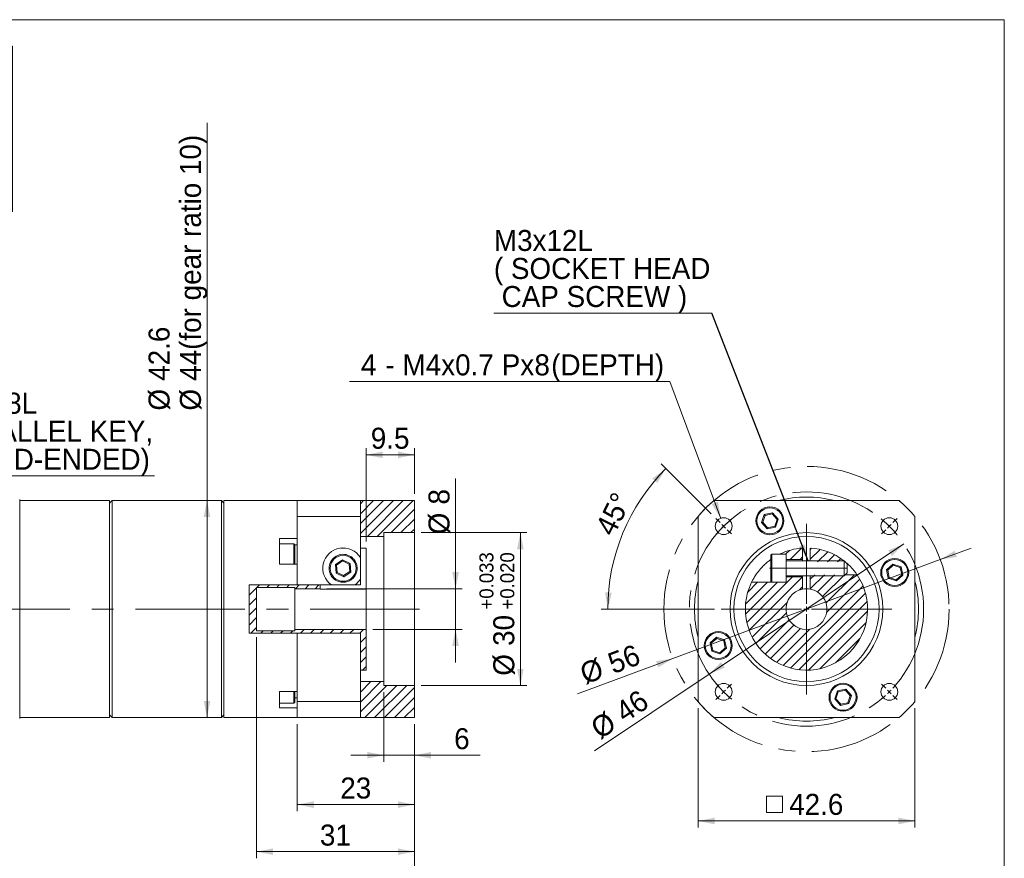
# Model space of a CAD drawing. Header units: millimetres. Extents: x 0 to 373, y 0 to 260.
# Tile 3 of 3: x 180 to 373, y 95 to 260. Entities that reach past the tile are written whole.
import ezdxf

# ---------------------------------------------------------------- set-up
doc = ezdxf.new("R2010")
doc.units = ezdxf.units.MM
doc.header["$LTSCALE"] = 1.3
doc.linetypes.add('CENTERX2', pattern=[20.32, 12.7, -2.54, 2.54, -2.54])
doc.styles.add('SLDTEXTSTYLE0', font='ARIAL.TTF', dxfattribs={"width": 0.948})
doc.styles.add('SLDTEXTSTYLE4', font='ARIAL.TTF', dxfattribs={"width": 0.948, "bigfont": 'bigfont'})
doc.styles.add('SLDTEXTSTYLE5', font='MINGLIU.TTC', dxfattribs={"bigfont": 'bigfont'})
doc.styles.get("Standard").update_dxf_attribs({"font": 'ARIAL.TTF'})
doc.dimstyles.new('SLDDIMSTYLE0', dxfattribs={"dimtxt": 4.006577, "dimasz": 3.25, "dimexe": 0, "dimexo": 0.0625, "dimgap": 1.001644, "dimtad": 1, "dimdec": 4, "dimrnd": 1e-09, "dimzin": 12, "dimdsep": 46, "dimtxsty": 'SLDTEXTSTYLE0', "dimsah": 1, "dimcen": 0.09, "dimadec": 0, "dimazin": 0, "dimtfac": 1, "dimtdec": 4, "dimtmove": 0, "dimatfit": 3, "dimfxl": 0, "dimtolj": 1, "dimtzin": 12, "dimarcsym": 0})
doc.dimstyles.new('SLDDIMSTYLE10', dxfattribs={"dimtxt": 4.006577, "dimasz": 3.25, "dimexe": 0, "dimexo": 0.0625, "dimgap": 1.001644, "dimtad": 1, "dimdec": 4, "dimrnd": 1e-09, "dimzin": 12, "dimdsep": 46, "dimtxsty": 'SLDTEXTSTYLE0', "dimsah": 1, "dimcen": 0.09, "dimadec": 0, "dimazin": 0, "dimtfac": 1, "dimtdec": 4, "dimtmove": 0, "dimatfit": 3, "dimfxl": 0, "dimtolj": 1, "dimtzin": 12, "dimarcsym": 0})
doc.dimstyles.new('SLDDIMSTYLE11', dxfattribs={"dimtxt": 4.006577, "dimasz": 3.25, "dimexe": 0, "dimexo": 0.0625, "dimgap": 1.001644, "dimtad": 0, "dimtih": 1, "dimtoh": 1, "dimdec": 0, "dimrnd": 1e-09, "dimzin": 12, "dimdsep": 46, "dimtxsty": 'SLDTEXTSTYLE0', "dimsah": 1, "dimcen": 0.09, "dimadec": 0, "dimazin": 0, "dimtfac": 1, "dimtdec": 4, "dimtofl": 0, "dimtmove": 0, "dimatfit": 3, "dimfxl": 0, "dimtolj": 1, "dimtzin": 12, "dimarcsym": 0})
doc.dimstyles.new('SLDDIMSTYLE2', dxfattribs={"dimtxt": 4.006577, "dimasz": 3.25, "dimexe": 0, "dimexo": 0.0625, "dimgap": 1.001644, "dimtad": 1, "dimdec": 4, "dimrnd": 1e-09, "dimzin": 12, "dimdsep": 46, "dimtxsty": 'SLDTEXTSTYLE0', "dimsah": 1, "dimcen": 0.09, "dimadec": 0, "dimazin": 0, "dimtfac": 1, "dimtdec": 4, "dimtofl": 0, "dimtmove": 0, "dimatfit": 3, "dimfxl": 0, "dimtolj": 1, "dimtzin": 12, "dimarcsym": 0})
doc.dimstyles.new('SLDDIMSTYLE3', dxfattribs={"dimtxt": 4.006577, "dimasz": 3.25, "dimexe": 0, "dimexo": 0.0625, "dimgap": 1.001644, "dimtad": 1, "dimdec": 4, "dimlfac": 1.3, "dimzin": 12, "dimdsep": 46, "dimtxsty": 'SLDTEXTSTYLE0', "dimsah": 1, "dimcen": 0.09, "dimadec": 4, "dimazin": 0, "dimtfac": 1, "dimtdec": 4, "dimtofl": 0, "dimtmove": 0, "dimatfit": 3, "dimfxl": 0, "dimtolj": 1, "dimtzin": 12, "dimarcsym": 0})
doc.dimstyles.new('SLDDIMSTYLE5', dxfattribs={"dimtxt": 4.006577, "dimasz": 3.25, "dimexe": 0, "dimexo": 0.0625, "dimgap": 1.001644, "dimtad": 1, "dimdec": 4, "dimrnd": 1e-09, "dimzin": 12, "dimdsep": 46, "dimtxsty": 'SLDTEXTSTYLE0', "dimsah": 1, "dimcen": 0.09, "dimadec": 0, "dimazin": 0, "dimtol": 1, "dimtp": 0.033, "dimtm": -0.02, "dimtfac": 1, "dimtdec": 3, "dimtofl": 0, "dimtmove": 0, "dimatfit": 3, "dimfxl": 0, "dimtolj": 1, "dimtzin": 0, "dimarcsym": 0})
doc.dimstyles.new('SLDDIMSTYLE7', dxfattribs={"dimtxt": 4.006577, "dimasz": 3.25, "dimexe": 0, "dimexo": 0.0625, "dimgap": 1.001644, "dimtad": 1, "dimdec": 4, "dimrnd": 1e-09, "dimzin": 12, "dimdsep": 46, "dimtxsty": 'SLDTEXTSTYLE0', "dimsah": 1, "dimcen": 0.09, "dimadec": 0, "dimazin": 0, "dimtfac": 1, "dimtdec": 4, "dimtofl": 0, "dimtmove": 0, "dimatfit": 3, "dimfxl": 0, "dimtolj": 1, "dimtzin": 12, "dimarcsym": 0})
doc.dimstyles.new('SLDDIMSTYLE9', dxfattribs={"dimtxt": 0, "dimasz": 3.25, "dimexe": 0, "dimexo": 0.0625, "dimgap": 0, "dimtad": 0, "dimtih": 1, "dimtoh": 1, "dimdec": 0, "dimrnd": 1e-09, "dimzin": 0, "dimdsep": 46, "dimtxsty": 'Standard', "dimsah": 1, "dimcen": 0.09, "dimadec": 0, "dimazin": 0, "dimtfac": 3.25, "dimtdec": 0, "dimtofl": 0, "dimtmove": 0, "dimatfit": 3, "dimfxl": 0, "dimtolj": 1, "dimtzin": 0, "dimarcsym": 0})

# ---------------------------------------------------------------- blocks, each defined once
blk = doc.blocks.new('SW_TABLEANNOTATION_0')
at = {"color": 0, "linetype": 'Continuous', "lineweight": 0}
for p, q in [((0, 0), (0, -32.5)), ((158.6, 0), (0, 0)), ((158.6, -32.5), (158.6, 0)), ((0, -10.4), (158.6, -10.4)), ((23.4, -10.4), (23.4, -32.5)), ((41.6, -10.4), (41.6, -32.5)), ((59.8, -10.4), (59.8, -32.5)), ((75.4, -10.4), (75.4, -32.5)), ((91, -10.4), (91, -32.5)), ((114.4, -10.4), (114.4, -32.5)), ((137.8, -10.4), (137.8, -32.5)), ((0, -22.1), (158.6, -22.1)), ((0, -32.5), (158.6, -32.5))]:
    blk.add_line(p, q, dxfattribs=at)
at = {"color": 0, "linetype": 'Continuous', "lineweight": 0, "attachment_point": 1}
for s, insert, char_height, style in [('COMPATIBLE MOTOR DIMENSIONS', (32.37, -3.15), 4.1275, 'SLDTEXTSTYLE0'), ('A', (9.87, -14.2), 4.13, 'SLDTEXTSTYLE0'), ('B', (30.67, -14.2), 4.13, 'SLDTEXTSTYLE0'), ('C', (48.71, -14.2), 4.13, 'SLDTEXTSTYLE0'), ('D', (65.61, -14.2), 4.13, 'SLDTEXTSTYLE0'), ('E', (81.37, -14.2), 4.13, 'SLDTEXTSTYLE0'), ('F', (101.02, -14.2), 4.13, 'SLDTEXTSTYLE0'), ('H', (124.11, -14.2), 4.13, 'SLDTEXTSTYLE0'), ('L', (146.67, -14.2), 4.13, 'SLDTEXTSTYLE0'), ('\\M+181858', (7.42, -25.25), 4.128, 'SLDTEXTSTYLE4'), ('\\M+1818530', (44.89, -25.25), 4.128, 'SLDTEXTSTYLE4'), ('\\M+181855', (63.32, -25.25), 4.128, 'SLDTEXTSTYLE4'), ('\\M+18186', (138.72, -25.41), 4.128, 'SLDTEXTSTYLE5'), ('30', (29.44, -25.25), 4.128, 'SLDTEXTSTYLE0'), ('46', (80.14, -25.25), 4.128, 'SLDTEXTSTYLE0'), ('4.1~5.0', (93.45, -25.25), 4.128, 'SLDTEXTSTYLE0'), ('35~50', (118.38, -25.25), 4.128, 'SLDTEXTSTYLE0'), ('C-7.5', (144.23, -25.32), 4.128, 'SLDTEXTSTYLE0')]:
    blk.add_mtext(s, dxfattribs=dict(at, insert=insert, char_height=char_height, style=style))
blk = doc.blocks.new('*D18')
at = {"color": 7, "linetype": 'Continuous', "lineweight": 0}
for p, q in [((258.57, 159.28), (279.37, 159.28)), ((278.07, 159.28), (278.07, 129.28)), ((258.57, 129.28), (279.37, 129.28))]:
    blk.add_line(p, q, dxfattribs=at)
for points in [[(278.07, 159.28), (277.42, 156.03), (278.72, 156.03)], [(278.07, 129.28), (278.72, 132.53), (277.42, 132.53)]]:
    blk.add_solid(points, dxfattribs=at)
at = {"color": 7, "linetype": 'Continuous', "lineweight": 0, "attachment_point": 1, "rotation": 90, "style": 'SLDTEXTSTYLE0'}
for s, insert, char_height in [('0.033', (270.03, 146.31), 2.752), ('0.020', (274.13, 146.31), 2.752), ('+', (270.03, 144.17), 2.75), ('+', (274.13, 144.17), 2.75), ('30', (272.75, 137.04), 4.128), ('%%c', (272.75, 131.19), 4.128)]:
    blk.add_mtext(s, dxfattribs=dict(at, insert=insert, char_height=char_height))
blk = doc.blocks.new('*D26')
at = {"color": 7, "linetype": 'Continuous', "lineweight": 0}
for p, q in [((226.27, 138.73), (226.27, 95.34)), ((257.27, 121.68), (257.27, 95.34)), ((226.27, 96.64), (257.27, 96.64))]:
    blk.add_line(p, q, dxfattribs=at)
for points in [[(226.27, 96.64), (229.52, 95.99), (229.52, 97.29)], [(257.27, 96.64), (254.02, 97.29), (254.02, 95.99)]]:
    blk.add_solid(points, dxfattribs=at)
at = {"color": 7, "linetype": 'Continuous', "lineweight": 0, "insert": (238.71, 101.96), "char_height": 4.128, "attachment_point": 1, "style": 'SLDTEXTSTYLE0'}
blk.add_mtext('31', dxfattribs=at)
blk = doc.blocks.new('*D29')
at = {"color": 7, "linetype": 'Continuous', "lineweight": 0}
for p, q in [((265.35, 148.28), (265.35, 169.92)), ((240.07, 148.28), (266.65, 148.28)), ((265.35, 148.28), (265.35, 140.28)), ((249.07, 140.28), (266.65, 140.28)), ((265.35, 140.28), (265.35, 133.78))]:
    blk.add_line(p, q, dxfattribs=at)
for points in [[(265.35, 148.28), (266, 151.53), (264.7, 151.53)], [(265.35, 140.28), (264.7, 137.03), (266, 137.03)]]:
    blk.add_solid(points, dxfattribs=at)
at = {"color": 7, "linetype": 'Continuous', "lineweight": 0, "attachment_point": 1, "rotation": 90, "style": 'SLDTEXTSTYLE0'}
for s, insert, char_height in [('8', (260.03, 164.8), 4.13), ('%%c', (260.03, 158.95), 4.128)]:
    blk.add_mtext(s, dxfattribs=dict(at, insert=insert, char_height=char_height))
blk = doc.blocks.new('*D30')
at = {"color": 7, "linetype": 'Continuous', "lineweight": 0}
for p, q in [((247.77, 157.55), (247.77, 175.86)), ((257.27, 174.56), (247.77, 174.56)), ((257.27, 166.88), (257.27, 175.86))]:
    blk.add_line(p, q, dxfattribs=at)
for points in [[(247.77, 174.56), (251.02, 173.91), (251.02, 175.21)], [(257.27, 174.56), (254.02, 175.21), (254.02, 173.91)]]:
    blk.add_solid(points, dxfattribs=at)
at = {"color": 7, "linetype": 'Continuous', "lineweight": 0, "insert": (248.7, 179.88), "char_height": 4.128, "attachment_point": 1, "style": 'SLDTEXTSTYLE0'}
blk.add_mtext('9.5', dxfattribs=at)
blk = doc.blocks.new('*D31')
at = {"color": 7, "linetype": 'Continuous', "lineweight": 0}
for p, q in [((251.27, 127.98), (251.27, 114.27)), ((257.27, 121.68), (257.27, 114.27)), ((251.27, 115.57), (244.77, 115.57)), ((257.27, 115.57), (251.27, 115.57)), ((257.27, 115.57), (270.19, 115.57))]:
    blk.add_line(p, q, dxfattribs=at)
for points in [[(251.27, 115.57), (248.02, 116.22), (248.02, 114.92)], [(257.27, 115.57), (260.52, 114.92), (260.52, 116.22)]]:
    blk.add_solid(points, dxfattribs=at)
at = {"color": 7, "linetype": 'Continuous', "lineweight": 0, "insert": (265.07, 120.89), "char_height": 4.13, "attachment_point": 1, "style": 'SLDTEXTSTYLE0'}
blk.add_mtext('6', dxfattribs=at)
blk = doc.blocks.new('*D32')
at = {"color": 7, "linetype": 'Continuous', "lineweight": 0}
for p, q in [((234.27, 121.68), (234.27, 104.58)), ((257.27, 121.68), (257.27, 104.58)), ((257.27, 105.88), (234.27, 105.88))]:
    blk.add_line(p, q, dxfattribs=at)
for points in [[(234.27, 105.88), (237.52, 105.23), (237.52, 106.53)], [(257.27, 105.88), (254.02, 106.53), (254.02, 105.23)]]:
    blk.add_solid(points, dxfattribs=at)
at = {"color": 7, "linetype": 'Continuous', "lineweight": 0, "insert": (242.71, 111.2), "char_height": 4.128, "attachment_point": 1, "style": 'SLDTEXTSTYLE0'}
blk.add_mtext('23', dxfattribs=at)
blk = doc.blocks.new('*D33')
at = {"color": 7, "linetype": 'Continuous', "lineweight": 0}
for p, q in [((143.02, 137.98), (143.02, 85.33)), ((257.27, 121.68), (257.27, 85.33)), ((257.27, 86.63), (143.02, 86.63))]:
    blk.add_line(p, q, dxfattribs=at)
for points in [[(143.02, 86.63), (146.27, 85.98), (146.27, 87.28)], [(257.27, 86.63), (254.02, 87.28), (254.02, 85.98)]]:
    blk.add_solid(points, dxfattribs=at)
at = {"color": 7, "linetype": 'Continuous', "lineweight": 0, "insert": (191.75, 91.95), "char_height": 4.128, "attachment_point": 1, "style": 'SLDTEXTSTYLE0'}
blk.add_mtext('114.25', dxfattribs=at)
blk = doc.blocks.new('*D34')
at = {"color": 7, "linetype": 'Continuous', "lineweight": 0}
for q in [(216.54, 239.77), (216.54, 122.98)]:
    blk.add_line((216.54, 165.58), q, dxfattribs=at)
for points in [[(216.54, 165.58), (215.89, 162.33), (217.19, 162.33)], [(216.54, 122.98), (217.19, 126.23), (215.89, 126.23)]]:
    blk.add_solid(points, dxfattribs=at)
at = {"color": 7, "linetype": 'Continuous', "lineweight": 0, "attachment_point": 1, "rotation": 90, "style": 'SLDTEXTSTYLE0'}
for s, insert, char_height in [('44(for gear ratio 10)', (211.22, 189.09), 4.1275), ('42.6', (205.06, 189.09), 4.128), ('%%c', (205.06, 183.25), 4.128), ('%%c', (211.22, 183.25), 4.128)]:
    blk.add_mtext(s, dxfattribs=dict(at, insert=insert, char_height=char_height))
blk = doc.blocks.new('SW_NOTE_2')
at = {"color": 0, "linetype": 'Continuous', "lineweight": 0}
for p, q in [((0, 0), (43.72, 0)), ((43.72, 0), (0, 0)), ((0, 0), (43.72, 0)), ((43.72, 0), (0, 0)), ((0, 0), (43.72, 0)), ((43.72, 0), (0, 0))]:
    blk.add_line(p, q, dxfattribs=at)
at = {"color": 0, "linetype": 'Continuous', "lineweight": 0, "attachment_point": 1, "style": 'SLDTEXTSTYLE0'}
for s, insert, char_height in [('3x3x18L', (0, 16.33), 4.128), ('(PARALLEL KEY,', (0, 10.83), 4.1275), ('ROUND-ENDED)', (0, 5.32), 4.1275)]:
    blk.add_mtext(s, dxfattribs=dict(at, insert=insert, char_height=char_height))
blk = doc.blocks.new('*D36')
at = {"color": 7, "linetype": 'Continuous', "lineweight": 0}
for p, q in [((360.52, 153.99), (366.61, 156.25)), ((307.99, 134.56), (360.52, 153.99)), ((307.99, 134.56), (289.26, 127.63))]:
    blk.add_line(p, q, dxfattribs=at)
for points in [[(360.52, 153.99), (363.79, 154.51), (363.34, 155.73)], [(307.99, 134.56), (304.72, 134.04), (305.17, 132.82)]]:
    blk.add_solid(points, dxfattribs=at)
at = {"color": 7, "linetype": 'Continuous', "lineweight": 0, "char_height": 4.128, "attachment_point": 1, "rotation": 20.3032, "style": 'SLDTEXTSTYLE0'}
for s, insert in [('56', (294.84, 135.36)), ('%%c', (289.36, 133.33))]:
    blk.add_mtext(s, dxfattribs=dict(at, insert=insert))
blk = doc.blocks.new('*D37')
at = {"color": 7, "linetype": 'Continuous', "lineweight": 0}
for q in [(353.37, 157.06), (292.66, 116.46)]:
    blk.add_line((315.14, 131.49), q, dxfattribs=at)
for points in [[(353.37, 157.06), (350.31, 155.8), (351.03, 154.72)], [(315.14, 131.49), (318.2, 132.76), (317.48, 133.84)]]:
    blk.add_solid(points, dxfattribs=at)
at = {"color": 7, "linetype": 'Continuous', "lineweight": 0, "char_height": 4.128, "attachment_point": 1, "rotation": 33.7758, "style": 'SLDTEXTSTYLE0'}
for s, insert in [('46', (296.28, 125.27)), ('%%c', (291.43, 122.02))]:
    blk.add_mtext(s, dxfattribs=dict(at, insert=insert))
blk = doc.blocks.new('SW_SYMBOL_MOD_BOX')
at = {"color": 0, "linetype": 'Continuous', "lineweight": 0}
for p, q in [((260, 260), (260, 1040)), ((260, 1040), (1040, 1040)), ((1040, 1040), (1040, 260)), ((260, 260), (1040, 260))]:
    blk.add_line(p, q, dxfattribs=at)
blk = doc.blocks.new('*D38')
at = {"color": 7, "linetype": 'Continuous', "lineweight": 0}
for p, q in [((312.96, 124.8), (312.96, 101.37)), ((355.56, 124.8), (355.56, 101.37)), ((312.96, 102.67), (355.56, 102.67))]:
    blk.add_line(p, q, dxfattribs=at)
for points in [[(312.96, 102.67), (316.21, 102.02), (316.21, 103.32)], [(355.56, 102.67), (352.31, 103.32), (352.31, 102.02)]]:
    blk.add_solid(points, dxfattribs=at)
at = {"color": 7, "linetype": 'Continuous', "lineweight": 0, "xscale": 0.004092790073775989, "yscale": 0.004092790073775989, "zscale": 0.004092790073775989}
blk.add_blockref('SW_SYMBOL_MOD_BOX', (325.32, 103.27), dxfattribs=at)
at = {"color": 7, "linetype": 'Continuous', "lineweight": 0, "insert": (330.86, 107.99), "char_height": 4.128, "attachment_point": 1, "style": 'SLDTEXTSTYLE0'}
blk.add_mtext('42.6', dxfattribs=at)
blk = doc.blocks.new('*D40')
at = {"color": 7, "linetype": 'Continuous', "lineweight": 0}
for p, q in [((315.55, 162.98), (305.74, 172.79)), ((316.19, 144.28), (293.94, 144.28))]:
    blk.add_line(p, q, dxfattribs=at)
blk.add_arc((334.26, 144.28), 39.02, 135, 180, dxfattribs=at)
for points in [[(306.66, 171.87), (303.99, 169.92), (304.94, 169.04)], [(295.24, 144.28), (296.02, 147.5), (294.72, 147.55)]]:
    blk.add_solid(points, dxfattribs=at)
at = {"color": 7, "linetype": 'Continuous', "lineweight": 0, "insert": (292.65, 160.15), "char_height": 4.128, "attachment_point": 1, "rotation": 63.7653, "style": 'SLDTEXTSTYLE0'}
blk.add_mtext('45°', dxfattribs=at)
blk = doc.blocks.new('*D41')
at = {"color": 7, "linetype": 'Continuous', "lineweight": 0}
for p, q in [((307.42, 188.97), (244.54, 188.97)), ((317.42, 162.09), (307.42, 188.97))]:
    blk.add_line(p, q, dxfattribs=at)
blk.add_solid([(317.42, 162.09), (316.89, 165.36), (315.67, 164.91)], dxfattribs=at)
at = {"color": 7, "linetype": 'Continuous', "lineweight": 0, "attachment_point": 1, "style": 'SLDTEXTSTYLE0'}
for s, insert, char_height in [('4', (246.75, 194.29), 4.13), ('M4x0.7', (254.93, 194.29), 4.128), ('Px', (274.41, 194.29), 4.128), ('8', (280.83, 194.29), 4.13), ('(DEPTH)', (284.13, 194.29), 4.128), (' - ', (250.05, 194.29), 4.128)]:
    blk.add_mtext(s, dxfattribs=dict(at, insert=insert, char_height=char_height))
blk = doc.blocks.new('SW_NOTE_3')
at = {"color": 0, "linetype": 'Continuous', "lineweight": 0}
for p, q in [((-42.8, 0), (0, 0)), ((0, 0), (-42.8, 0)), ((-42.8, 0), (0, 0)), ((0, 0), (-42.8, 0)), ((-42.8, 0), (0, 0)), ((0, 0), (-42.8, 0))]:
    blk.add_line(p, q, dxfattribs=at)
at = {"color": 0, "linetype": 'Continuous', "lineweight": 0, "attachment_point": 1, "style": 'SLDTEXTSTYLE0'}
for s, insert, char_height in [('M3x12L', (-42.8, 16.33), 4.128), ('( SOCKET HEAD', (-42.8, 10.83), 4.1275), (' CAP SCREW )', (-42.8, 5.32), 4.1275)]:
    blk.add_mtext(s, dxfattribs=dict(at, insert=insert, char_height=char_height))
blk = doc.blocks.new('SW_CENTERMARKSYMBOL_2')
at = {"color": 0, "linetype": 'Continuous', "lineweight": 0}
for p, q in [((-0.71, 0.71), (-1.52, 1.52)), ((0, 0), (-0.35, 0.35)), ((0, 0), (0.35, -0.35)), ((16.26, -15.26), (16.26, 0.5)), ((32.53, 0), (32.17, -0.35)), ((32.53, 0), (32.88, 0.35)), ((33.23, 0.71), (34.05, 1.52)), ((0.71, -0.71), (1.52, -1.52)), ((31.82, -0.71), (31.01, -1.52)), ((15.26, -16.26), (-0.5, -16.26)), ((16.26, -16.26), (15.76, -16.26)), ((16.26, -16.26), (16.26, -15.76)), ((16.26, -16.26), (16.26, -16.76)), ((16.26, -16.26), (16.76, -16.26)), ((16.26, -17.26), (16.26, -33.03)), ((17.26, -16.26), (33.03, -16.26)), ((0, -32.53), (-0.35, -32.88)), ((0, -32.53), (0.35, -32.17)), ((0.71, -31.82), (1.52, -31.01)), ((31.82, -31.82), (31.01, -31.01)), ((32.53, -32.53), (32.17, -32.17)), ((32.53, -32.53), (32.88, -32.88)), ((-0.71, -33.23), (-1.52, -34.05)), ((33.23, -33.23), (34.05, -34.05))]:
    blk.add_line(p, q, dxfattribs=at)
for start, end in [(133.7544, 135), (129.6441, 132.5089), (47.4911, 50.3559), (45, 46.2456), (43.7544, 45), (137.4911, 140.3559), (135, 136.2456), (39.6441, 42.5089), (219.6441, 222.5089), (223.7544, 225), (225, 226.2456), (313.7544, 315), (315, 316.2456), (317.4911, 320.3559), (227.4911, 230.3559), (309.6441, 312.5089)]:
    blk.add_arc((16.26, -16.26), 23, start, end, dxfattribs=at)
blk = doc.blocks.new('SW_CENTERMARKSYMBOL_3')
at = {"color": 0, "linetype": 'Continuous', "lineweight": 0}
for p, q in [((0, 1), (0, 15.5)), ((-1, 0), (-15.5, 0)), ((0, 0), (-0.5, 0)), ((0, 0), (0, 0.5)), ((0, 0), (0, -0.5)), ((0, 0), (0.5, 0)), ((1, 0), (15.5, 0)), ((0, -1), (0, -15.5))]:
    blk.add_line(p, q, dxfattribs=at)

msp = doc.modelspace()

# ---------------------------------------------------------------- hatches: boundary and pattern name
at = {"linetype": 'Continuous', "lineweight": 0}
h = msp.add_hatch(dxfattribs=at)
h.set_pattern_fill('ANSI31', scale=0.433333, style=0)
h.paths.add_polyline_path([(257.267156, 165.576866), (246.6608, 165.576866), (246.6608, 158.526866), (251.267156, 158.526866), (251.267156, 159.276866), (257.267156, 159.276866)], flags=0)
h = msp.add_hatch(dxfattribs=at)
h.set_pattern_fill('ANSI31', scale=0.433333, style=0)
edge = h.paths.add_edge_path(flags=0)
edge.add_arc((334.255065, 144.276866), 12, 93.5833217, 116.38432975)
edge.add_line((328.922383, 155.026866), (330.255065, 155.026866))
edge.add_line((330.255065, 155.026866), (330.255065, 153.976866))
edge.add_line((330.255065, 153.976866), (333.505065, 153.976866))
edge.add_line((333.505065, 153.976866), (333.505065, 156.253405))
h = msp.add_hatch(dxfattribs=at)
h.set_pattern_fill('ANSI31', scale=0.433333, style=0)
edge = h.paths.add_edge_path(flags=0)
edge.add_arc((334.255065, 144.276866), 12, 50.42878054, 86.4166783)
edge.add_line((335.005065, 156.253405), (335.005065, 153.526866))
edge.add_line((335.005065, 153.526866), (341.899508, 153.526866))
h = msp.add_hatch(dxfattribs=at)
h.set_pattern_fill('ANSI31', scale=0.433333, style=0)
edge = h.paths.add_edge_path(flags=0)
edge.add_arc((334.255065, 144.276866), 12, 154.05552023, 394.22886633)
edge.add_line((344.176633, 151.026866), (335.005065, 151.026866))
edge.add_line((335.005065, 151.026866), (335.005065, 148.205924))
edge.add_arc((334.255065, 144.276866), 4, -259.19307713, 79.19307713, ccw=False)
edge.add_line((333.505065, 148.205924), (333.505065, 150.576866))
edge.add_line((333.505065, 150.576866), (330.255065, 150.576866))
edge.add_line((330.255065, 150.576866), (330.255065, 149.526866))
edge.add_line((330.255065, 149.526866), (323.464444, 149.526866))
h = msp.add_hatch(dxfattribs=at)
h.set_pattern_fill('ANSI31', scale=0.433333, style=0)
h.paths.add_polyline_path([(246.6608, 132.276866), (247.767156, 132.276866), (247.767156, 140.276866), (233.767156, 140.276866), (233.767156, 140.026866), (226.267156, 140.026866), (226.267156, 148.526866), (233.767156, 148.526866), (233.767156, 148.276866), (238.767156, 148.276866), (238.767156, 149.005983), (224.803694, 149.005983), (224.803694, 139.547749), (246.6608, 139.547749)], flags=0)
h = msp.add_hatch(dxfattribs=at)
h.set_pattern_fill('ANSI31', scale=0.433333, style=0)
h.paths.add_polyline_path([(246.6608, 122.976866), (257.267156, 122.976866), (257.267156, 129.276866), (251.267156, 129.276866), (251.267156, 130.026866), (246.6608, 130.026866)], flags=0)

# ---------------------------------------------------------------- linework, layer by layer
at = {"color": 7, "linetype": 'Continuous', "lineweight": 0}
for p, q in [((13, 260), (373.1, 260)), ((373.1, 260), (373.1, 13))]:
    msp.add_line(p, q, dxfattribs=at)
at = {"color": 7, "linetype": 'Continuous', "lineweight": 15}
for p, q in [((179.758899, 122.776866), (179.758899, 165.776866)), ((197.417156, 165.576866), (179.758899, 165.576866)), ((197.917157, 165.576866), (197.417156, 165.076865)), ((197.417156, 122.976866), (197.417156, 165.576866)), ((219.367155, 165.576866), (197.917157, 165.576866)), ((197.917157, 165.576866), (197.917157, 122.976866)), ((219.867156, 165.076865), (219.367155, 165.576866)), ((219.367155, 122.976866), (219.367155, 165.576866)), ((234.267157, 165.576866), (219.867156, 165.576866)), ((219.867156, 165.576866), (219.867156, 144.276866)), ((234.267157, 162.451299), (234.267157, 165.576866)), ((246.660799, 165.576866), (234.267157, 165.576866)), ((246.660799, 165.576866), (246.660799, 162.451299)), ((257.267155, 165.576866), (246.660799, 165.576866)), ((257.267155, 159.276865), (257.267155, 165.576866)), ((316.080633, 165.576866), (352.429496, 165.576866)), ((234.267157, 162.451299), (246.660799, 162.451299)), ((234.267157, 149.005983), (234.267157, 162.451299)), ((246.660799, 154.394218), (246.660799, 162.451299)), ((312.955065, 126.102433), (312.955065, 162.451299)), ((325.439897, 161.261654), (325.967148, 162.850786)), ((326.120611, 162.67821), (325.666084, 161.308268)), ((325.967148, 162.850786), (327.607002, 163.188739)), ((325.967148, 162.850786), (326.120611, 162.67821)), ((327.534278, 162.969548), (326.120611, 162.67821)), ((327.534278, 162.969548), (327.607002, 163.188739)), ((328.493418, 161.890946), (327.534278, 162.969548)), ((327.607002, 163.188739), (328.719605, 161.937559)), ((355.555067, 162.451299), (355.555067, 126.102433)), ((325.439897, 161.261654), (325.666084, 161.308268)), ((326.552499, 160.010476), (325.439897, 161.261654)), ((325.666084, 161.308268), (326.625224, 160.229666)), ((326.625224, 160.229666), (328.038891, 160.521004)), ((328.038891, 160.521004), (328.493418, 161.890946)), ((328.038891, 160.521004), (328.192353, 160.348428)), ((328.719605, 161.937559), (328.192353, 160.348428)), ((328.493418, 161.890946), (328.719605, 161.937559)), ((257.267155, 159.276865), (251.267158, 159.276865)), ((251.267158, 159.276865), (251.267158, 158.526866)), ((257.267155, 159.276865), (257.267155, 129.276866)), ((328.192353, 160.348428), (326.552499, 160.010476)), ((326.552499, 160.010476), (326.625224, 160.229666)), ((230.767158, 158.137439), (234.267157, 158.137439)), ((230.767158, 156.631341), (230.767158, 158.137439)), ((233.567157, 157.101233), (230.767158, 157.101233)), ((230.767158, 156.631341), (230.767158, 154.780977)), ((233.767156, 156.901233), (233.567157, 157.101233)), ((233.567157, 154.707384), (233.567157, 157.101233)), ((233.767156, 156.901233), (233.767156, 154.681482)), ((251.267158, 158.526866), (246.660799, 158.526866)), ((251.267158, 158.526866), (251.267158, 130.026866)), ((230.767158, 153.07709), (230.767158, 154.780977)), ((233.567157, 153.07709), (233.567157, 154.707384)), ((233.767156, 154.681482), (233.767156, 153.07709)), ((243.699745, 156.253405), (242.834569, 156.253405)), ((246.660799, 156.253405), (247.767155, 156.253405)), ((247.767155, 148.205924), (247.767155, 156.253405)), ((327.455065, 155.026866), (327.255066, 154.826866)), ((327.255066, 149.726866), (327.255066, 154.826866)), ((330.255065, 155.026866), (327.455065, 155.026866)), ((327.455065, 155.026866), (327.455065, 149.526866)), ((330.255065, 155.026866), (328.922384, 155.026866)), ((330.255065, 149.526866), (330.255065, 155.026866)), ((333.505064, 153.976866), (333.505064, 156.253405)), ((335.005066, 156.253405), (335.005066, 153.776865)), ((234.267157, 153.07709), (230.767158, 153.07709)), ((241.760255, 153.006644), (243.145712, 153.946771)), ((241.881699, 151.336738), (241.760255, 153.006644)), ((241.968103, 152.905985), (241.760255, 153.006644)), ((243.162461, 153.716439), (241.968103, 152.905985)), ((241.968103, 152.905985), (242.072795, 151.466411)), ((243.145712, 153.946771), (244.652615, 153.216993)), ((243.162461, 153.716439), (243.145712, 153.946771)), ((244.461515, 153.087321), (243.162461, 153.716439)), ((244.461515, 153.087321), (244.652615, 153.216993)), ((244.56621, 151.647747), (244.461515, 153.087321)), ((244.652615, 153.216993), (244.774059, 151.547088)), ((246.660799, 150.159514), (246.660799, 154.394218)), ((330.255065, 153.976866), (333.505064, 153.976866)), ((341.655065, 153.776865), (330.255065, 153.776865)), ((333.505064, 153.776865), (333.505064, 153.976866)), ((342.255065, 153.176866), (341.655065, 153.776865)), ((341.655065, 151.623066), (341.655065, 153.776865)), ((342.255065, 153.176866), (342.255065, 151.884586)), ((349.988675, 151.979431), (351.239855, 153.092034)), ((351.286469, 152.865848), (350.207867, 151.906707)), ((351.239855, 153.092034), (352.828985, 152.564783)), ((351.239855, 153.092034), (351.286469, 152.865848)), ((352.656407, 152.41132), (351.286469, 152.865848)), ((241.881699, 151.336738), (242.072795, 151.466411)), ((243.388601, 150.60696), (241.881699, 151.336738)), ((242.072795, 151.466411), (243.371849, 150.837292)), ((243.371849, 150.837292), (244.56621, 151.647747)), ((243.388601, 150.60696), (243.371849, 150.837292)), ((244.774059, 151.547088), (243.388601, 150.60696)), ((244.774059, 151.547088), (244.56621, 151.647747)), ((341.655065, 150.776866), (341.655065, 151.623066)), ((341.655065, 150.776866), (342.255065, 151.376866)), ((344.176633, 151.026865), (341.905065, 151.026865)), ((342.255065, 151.884586), (342.255065, 151.376866)), ((350.32663, 150.339577), (349.988675, 151.979431)), ((349.988675, 151.979431), (350.207867, 151.906707)), ((350.207867, 151.906707), (350.499204, 150.49304)), ((351.869146, 150.038513), (352.947747, 150.997653)), ((353.16694, 150.924928), (351.91576, 149.812326)), ((352.828985, 152.564783), (352.656407, 152.41132)), ((352.947747, 150.997653), (352.656407, 152.41132)), ((352.828985, 152.564783), (353.16694, 150.924928)), ((352.947747, 150.997653), (353.16694, 150.924928)), ((224.803694, 149.005983), (234.267157, 149.005983)), ((224.803694, 139.547748), (224.803694, 149.005983)), ((234.267157, 149.005983), (240.964696, 149.005983)), ((238.767155, 149.005983), (238.767155, 148.276866)), ((240.964696, 149.005983), (245.569617, 149.005983)), ((245.569617, 149.005983), (246.660799, 149.005983)), ((246.660799, 149.005983), (246.660799, 150.159514)), ((323.464444, 149.526866), (330.255065, 149.526866)), ((327.255066, 149.726866), (327.455065, 149.526866)), ((327.455065, 149.526866), (330.255065, 149.526866)), ((330.255065, 150.776866), (341.655065, 150.776866)), ((333.505064, 150.576866), (330.255065, 150.576866)), ((333.505064, 150.576866), (333.505064, 150.776866)), ((333.505064, 148.205924), (333.505064, 150.576866)), ((335.005066, 150.776866), (335.005066, 148.205924)), ((350.499204, 150.49304), (350.32663, 150.339577)), ((351.91576, 149.812326), (350.32663, 150.339577)), ((350.499204, 150.49304), (351.869146, 150.038513)), ((351.869146, 150.038513), (351.91576, 149.812326)), ((226.267156, 148.526866), (233.767156, 148.526866)), ((226.267156, 140.026866), (226.267156, 148.526866)), ((233.767156, 148.526866), (233.767156, 148.276866)), ((233.767156, 148.276866), (238.767155, 148.276866)), ((233.767156, 140.276866), (233.767156, 148.276866)), ((238.767155, 148.276866), (238.767155, 148.205924)), ((247.767155, 148.205924), (238.767155, 148.205924)), ((247.767155, 140.276866), (247.767155, 148.205924)), ((219.867156, 144.276866), (219.867156, 122.976866)), ((234.267157, 139.547748), (224.803694, 139.547748)), ((233.767156, 140.026866), (226.267156, 140.026866)), ((233.767156, 140.276866), (233.767156, 140.026866)), ((247.767155, 140.276866), (233.767156, 140.276866)), ((234.267157, 126.102433), (234.267157, 139.547748)), ((246.660799, 139.547748), (234.267157, 139.547748)), ((246.660799, 126.102433), (246.660799, 139.547748)), ((247.767155, 140.276866), (247.767155, 132.276866)), ((315.343192, 137.628803), (316.594371, 138.741405)), ((315.681145, 135.988949), (315.343192, 137.628803)), ((315.562383, 137.556078), (315.343192, 137.628803)), ((316.640985, 138.515219), (315.562383, 137.556078)), ((315.562383, 137.556078), (315.853722, 136.142411)), ((316.594371, 138.741405), (318.183503, 138.214154)), ((316.640985, 138.515219), (316.594371, 138.741405)), ((318.010926, 138.060692), (316.640985, 138.515219)), ((318.010926, 138.060692), (318.183503, 138.214154)), ((318.302265, 136.647024), (318.010926, 138.060692)), ((318.183503, 138.214154), (318.521456, 136.5743)), ((315.681145, 135.988949), (315.853722, 136.142411)), ((317.270277, 135.461697), (315.681145, 135.988949)), ((315.853722, 136.142411), (317.223663, 135.687884)), ((317.223663, 135.687884), (318.302265, 136.647024)), ((317.270277, 135.461697), (317.223663, 135.687884)), ((318.521456, 136.5743), (317.270277, 135.461697)), ((318.521456, 136.5743), (318.302265, 136.647024)), ((246.660799, 132.276866), (247.767155, 132.276866)), ((246.660799, 130.026866), (251.267158, 130.026866)), ((251.267158, 130.026866), (251.267158, 129.276866)), ((230.767158, 128.103601), (234.267157, 128.103601)), ((230.767158, 124.879803), (230.767158, 128.103601)), ((233.567157, 125.817334), (233.567157, 128.103601)), ((233.767156, 128.103601), (233.767156, 126.03881)), ((251.267158, 129.276866), (257.267155, 129.276866)), ((257.267155, 122.976866), (257.267155, 129.276866)), ((339.790525, 126.616172), (340.317777, 128.205303)), ((340.47124, 128.032727), (340.016712, 126.662785)), ((340.317777, 128.205303), (341.957631, 128.543256)), ((340.47124, 128.032727), (340.317777, 128.205303)), ((341.884907, 128.324065), (340.47124, 128.032727)), ((341.957631, 128.543256), (341.884907, 128.324065)), ((342.844047, 127.245463), (341.884907, 128.324065)), ((341.957631, 128.543256), (343.070233, 127.292078)), ((230.767158, 125.817334), (233.567157, 125.817334)), ((233.567157, 125.817334), (233.767156, 126.017336)), ((233.767156, 126.03881), (233.767156, 126.017336)), ((246.660799, 126.102433), (234.267157, 126.102433)), ((234.267157, 122.976866), (234.267157, 126.102433)), ((246.660799, 126.102433), (246.660799, 122.976866)), ((340.016712, 126.662785), (339.790525, 126.616172)), ((340.903128, 125.364993), (339.790525, 126.616172)), ((340.016712, 126.662785), (340.975853, 125.584183)), ((342.542982, 125.702946), (340.903128, 125.364993)), ((340.975853, 125.584183), (342.38952, 125.875521)), ((342.38952, 125.875521), (342.844047, 127.245463)), ((342.542982, 125.702946), (342.38952, 125.875521)), ((343.070233, 127.292078), (342.542982, 125.702946)), ((343.070233, 127.292078), (342.844047, 127.245463)), ((234.267157, 124.879803), (230.767158, 124.879803)), ((340.975853, 125.584183), (340.903128, 125.364993)), ((179.758899, 122.976866), (197.417156, 122.976866)), ((197.417156, 123.476865), (197.917157, 122.976866)), ((197.917157, 122.976866), (219.367155, 122.976866)), ((219.367155, 122.976866), (219.867156, 123.476865)), ((219.867156, 122.976866), (234.267157, 122.976866)), ((234.267157, 122.976866), (246.660799, 122.976866)), ((246.660799, 122.976866), (257.267155, 122.976866)), ((352.429496, 122.976866), (316.080633, 122.976866))]:
    msp.add_line(p, q, dxfattribs=at)
at = {"color": 8, "linetype": 'Continuous', "lineweight": 15}
for p, q in [((233.767156, 156.881408), (234.267157, 156.881408)), ((233.767156, 126.851378), (234.267157, 126.851378))]:
    msp.add_line(p, q, dxfattribs=at)
at = {"color": 7, "linetype": 'CENTERX2', "lineweight": 0, "ltscale": 1.3}
for p, q in [((327.003924, 152.276866), (342.305065, 152.276866)), ((258.290642, 144.276866), (142.517156, 144.276866))]:
    msp.add_line(p, q, dxfattribs=at)
at = {"color": 7, "linetype": 'CENTERX2', "lineweight": 0}
for radius in [28, 23]:
    msp.add_circle((334.255065, 144.276866), radius, dxfattribs=at)
at = {"color": 7, "linetype": 'Continuous', "lineweight": 15}
for centre, radius in [((327.079751, 161.599607), 2.75), ((327.079751, 161.599607), 2.55), ((317.991609, 160.540322), 1.65), ((350.518521, 160.540322), 1.65), ((334.255065, 144.276866), 15), ((334.255065, 144.276866), 14.25), ((243.267156, 152.276866), 2.55), ((351.577807, 151.45218), 2.75), ((351.577807, 151.45218), 2.55), ((316.932324, 137.101551), 2.75), ((316.932324, 137.101551), 2.55), ((317.991609, 128.01341), 1.65), ((341.43038, 126.954124), 2.75), ((350.518521, 128.01341), 1.65), ((341.43038, 126.954124), 2.55)]:
    msp.add_circle(centre, radius, dxfattribs=at)
for centre, radius, start, end in [((334.255065, 144.276866), 22, 75.50782315, 104.49217685), ((334.255065, 144.276866), 28, 130.47279174, 139.52720826), ((334.255065, 144.276866), 28, 40.47279174, 49.52720826), ((243.267156, 152.276866), 4, 31.96073878, 234.85727634), ((243.267156, 152.276866), 2.75, 43.33909594, 154.15955909), ((334.255065, 144.276866), 12, 93.5833217, 116.38432975), ((334.255065, 144.276866), 12, 52.34153799, 86.4166783), ((334.255065, 144.276866), 12, 154.05552023, 34.22886633), ((243.267156, 152.276866), 4, 305.14272366, 328.03926122), ((334.255065, 144.276866), 22, 165.50782315, 180), ((334.255065, 144.276866), 22, 345.50782315, 14.49217685), ((334.255065, 144.276866), 4, 100.80692287, 79.19307713), ((334.255065, 144.276866), 4, 79.19307713, 100.80692287), ((334.255065, 144.276866), 22, 180, 194.49217685), ((334.255065, 144.276866), 28, 220.47279174, 229.52720826), ((334.255065, 144.276866), 28, 310.47279174, 319.52720826), ((334.255065, 144.276866), 22, 255.50782315, 284.49217685)]:
    msp.add_arc(centre, radius, start, end, dxfattribs=at)
for points, knots in [([(241.280262, 154.154806), (241.229724, 154.108167), (241.019748, 153.914391), (240.776317, 153.483336), (240.550232, 152.86404), (240.481859, 152.094894), (240.658728, 151.240933), (241.180329, 150.400887), (241.942487, 149.802481), (242.840199, 149.511679), (243.720947, 149.520521), (244.525441, 149.785194), (245.203704, 150.267741), (245.711733, 150.929031), (245.968042, 151.622058), (246.035265, 152.256941), (245.980518, 152.849367), (245.786351, 153.432547), (245.530722, 153.882571), (245.316541, 154.097995), (245.257468, 154.157411)], [0, 0, 0, 0, 0.01899173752, 0.07890611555, 0.14068064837, 0.20235436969, 0.28218070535, 0.3487195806, 0.41559884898, 0.47426552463, 0.52872962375, 0.58217157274, 0.63652644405, 0.69405540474, 0.75826213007, 0.80590668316, 0.85361114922, 0.91507327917, 0.97657619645, 1, 1, 1, 1]), ([(327.255066, 154.022405), (327.249955, 154.018979), (327.021439, 153.865784), (326.542417, 153.480796), (325.855753, 152.864734), (325.128057, 152.094598), (324.462129, 151.24123), (323.923575, 150.400153), (323.600535, 149.805058), (323.476668, 149.551956), (323.467292, 149.532712), (323.464444, 149.526866)], [0, 0, 0, 0, 0.0028421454, 0.1270827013, 0.2551805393, 0.3830693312, 0.5486000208, 0.6865773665, 0.8252605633, 0.9469138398, 1, 1, 1, 1]), ([(341.932353, 153.499579), (341.936418, 153.496215), (341.953404, 153.482155), (342.093971, 153.364023), (342.379102, 153.113351), (342.815116, 152.696636), (343.282077, 152.193165), (343.67026, 151.723215), (343.939357, 151.365913), (344.10597, 151.130632), (344.170878, 151.035315), (344.175438, 151.028621), (344.176633, 151.026865)], [0, 0, 0, 0, 0.0225604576, 0.0942761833, 0.2052144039, 0.3640136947, 0.5264833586, 0.6682184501, 0.7802013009, 0.8732552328, 0.9667573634, 1, 1, 1, 1])]:
    msp.add_open_spline(points, degree=3, knots=knots, dxfattribs=at)

# ---------------------------------------------------------------- block references
at = {"color": 7, "linetype": 'Continuous', "lineweight": 0}
for name, p in [('SW_TABLEANNOTATION_0', (19.760408, 254.807917)), ('SW_NOTE_3', (315.676493, 202.388796)), ('SW_NOTE_2', (162.51009, 170.431239)), ('SW_CENTERMARKSYMBOL_2', (317.991609, 160.540322)), ('SW_CENTERMARKSYMBOL_3', (334.255065, 144.276866))]:
    msp.add_blockref(name, p, dxfattribs=at)

# ---------------------------------------------------------------- dimensions: what is measured, and where the dimension line sits
for base, p1, p2, text, dimstyle, picture, middle in [((216.536469, 122.976866), (219.367156, 165.576866), (219.367156, 122.976866), '%%c<>\\P%%c44(for gear ratio 10)', 'SLDDIMSTYLE7', '*D34', (216.536469, 210.476866)), ((265.34783, 140.276866), (238.767156, 148.276866), (247.767156, 140.276866), '%%c<>', 'SLDDIMSTYLE2', '*D29', (265.34783, 163.401302)), ((278.067156, 129.276866), (257.267156, 159.276866), (257.267156, 129.276866), '%%c<>', 'SLDDIMSTYLE5', '*D18', (278.067156, 143.335197))]:
    dim = msp.add_linear_dim(base=base, p1=p1, p2=p2, angle=90, text=text, dimstyle=dimstyle, dxfattribs=at)
    dim.commit()
    dim.dimension.update_dxf_attribs({"geometry": picture, "text_midpoint": middle, "dimtype": 160})
dim = msp.add_diameter_dim_2p(p1=(318.81049, 158.337611), p2=(317.416651, 162.086906), text='<> - M4x0.7Px8(DEPTH)\\P', dimstyle='SLDDIMSTYLE11', override={"dimpost": '<>'}, dxfattribs=at)
dim.commit()
dim.dimension.update_dxf_attribs({"geometry": '*D41', "text_midpoint": (275.492538, 192.045629), "dimtype": 163})
for base, p1, p2, dimstyle, picture, middle in [((247.767156, 174.557382), (257.267156, 165.576866), (247.767156, 156.253405), 'SLDDIMSTYLE7', '*D30', (252.517156, 174.557382)), ((143.017156, 86.627284), (257.267156, 122.976866), (143.017156, 139.276866), 'SLDDIMSTYLE7', '*D33', (200.161321, 86.627284)), ((257.267156, 96.637902), (226.267156, 140.026866), (257.267156, 122.976866), 'SLDDIMSTYLE7', '*D26', (241.767156, 96.637902)), ((251.267156, 115.571533), (257.267156, 122.976866), (251.267156, 129.276866), 'SLDDIMSTYLE2', '*D31', (266.598219, 115.571533)), ((234.267156, 105.883747), (257.267156, 122.976866), (234.267156, 122.976866), 'SLDDIMSTYLE7', '*D32', (245.767156, 105.883747))]:
    dim = msp.add_linear_dim(base=base, p1=p1, p2=p2, dimstyle=dimstyle, dxfattribs=at)
    dim.commit()
    dim.dimension.update_dxf_attribs({"geometry": picture, "text_midpoint": middle, "dimtype": 160})
dim = msp.add_angular_dim_2l(base=(298.205892, 159.208922), line1=((351.018521, 144.276866), (317.491609, 144.276866)), line2=((316.47133, 162.060601), (319.511889, 159.020042)), dimstyle='SLDDIMSTYLE3', dxfattribs=at)
dim.commit()
dim.dimension.update_dxf_attribs({"geometry": '*D40', "text_midpoint": (299.255065, 161.525321), "dimtype": 162})
for p1, p2, dimstyle, picture, middle in [((315.137027, 131.49013), (353.373104, 157.063601), 'SLDDIMSTYLE0', '*D37', (299.255078, 120.867796)), ((307.994723, 134.561187), (360.515408, 153.992544), 'SLDDIMSTYLE10', '*D36', (296.695377, 130.380716))]:
    dim = msp.add_diameter_dim_2p(p1=p1, p2=p2, dimstyle=dimstyle, dxfattribs=at)
    dim.commit()
    dim.dimension.update_dxf_attribs({"geometry": picture, "text_midpoint": middle, "dimtype": 163})
dim = msp.add_linear_dim(base=(355.555065, 102.670825), p1=(312.955065, 126.102433), p2=(355.555065, 126.102433), text='{\\fGDT;o}<>', dimstyle='SLDDIMSTYLE7', dxfattribs=at)
dim.commit()
dim.dimension.update_dxf_attribs({"geometry": '*D38', "text_midpoint": (333.437859, 102.670825), "dimtype": 160})

# ---------------------------------------------------------------- leaders
msp.add_leader([(334.576771, 153.776866), (315.676493, 202.388796)], dimstyle='SLDDIMSTYLE9', dxfattribs=at)

doc.saveas('drawing.dxf')
